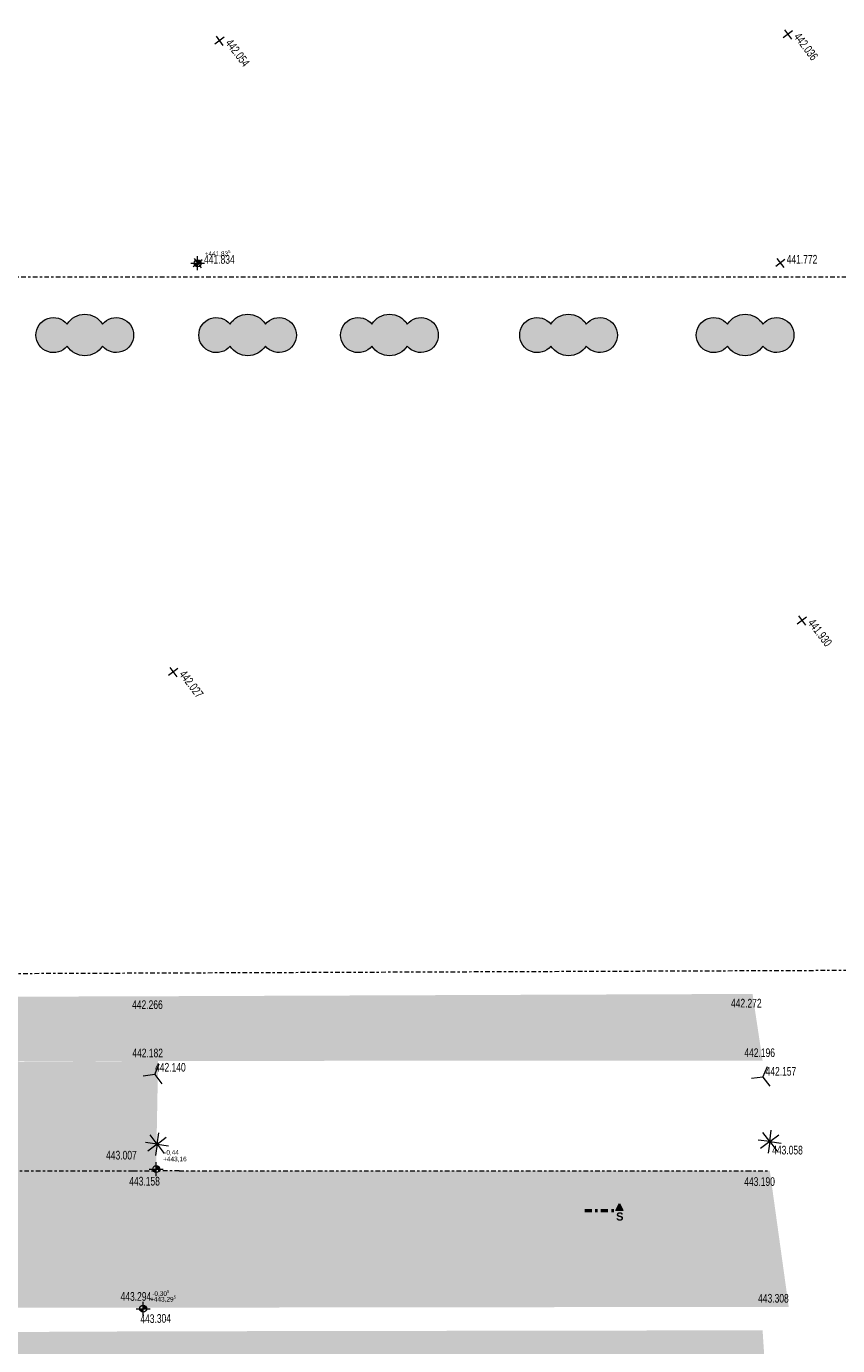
# Model space of a CAD drawing. Header units: metres. Extents: x -167 to 338, y -186 to 508.
# Tile 210 of 256: x 125 to 160, y 3 to 60. Entities that reach past the tile are written whole.
import ezdxf

# ---------------------------------------------------------------- set-up
doc = ezdxf.new("R2010")
doc.units = ezdxf.units.M
doc.header["$MEASUREMENT"] = 0
doc.linetypes.add('Raster', pattern=[0.4, 0.2, -0.1, 0, -0.1])
doc.linetypes.add('Schnittlinie', pattern=[0.6, 0.3, -0.15, 0, -0.15])
for name, color, linetype in [('60 Gelände 2D Übersicht', 7, 'Continuous'), ('60 Grenzen', 7, 'Continuous'), ('94 Genehmigungsplanung Bemaßung', 7, 'Continuous'), ('98 Schnitt Marker', 7, 'Continuous'), ('Beschriftung-Punkte', 7, 'Continuous'), ('BT-Gelaende', 7, 'Continuous')]:
    doc.layers.add(name, color=color, linetype=linetype)
doc.styles.add('ERSTELLTER_STIL_1', font='arial.ttf')
doc.styles.add('ERSTELLTER_STIL_2', font='arial.ttf')
doc.styles.add('ERSTELLTER_STIL_7', font='arial.ttf', dxfattribs={"width": 0.7})

# ---------------------------------------------------------------- blocks, each defined once
blk = doc.blocks.new('Standard-Rastermarker_141')
at = {"layer": '60 Grenzen', "color": 7, "linetype": 'Raster', "lineweight": 13}
blk.add_line((1, 0), (146.942, 0), dxfattribs=at)
blk = doc.blocks.new('Standard-Rastermarker_146')
at = {"layer": '60 Grenzen', "color": 7, "linetype": 'Raster', "lineweight": 13}
for p, q in [((1, 0), (0, 0)), ((1, 0), (21.698, 0)), ((21.698, 0), (22.698, 0))]:
    blk.add_line(p, q, dxfattribs=at)
blk = doc.blocks.new('Standard-Rastermarker_147')
at = {"layer": '60 Grenzen', "color": 7, "linetype": 'Raster', "lineweight": 13}
for p, q in [((1, 0), (0, 0)), ((1, 0), (25.56, 0)), ((25.56, 0), (26.56, 0))]:
    blk.add_line(p, q, dxfattribs=at)
blk = doc.blocks.new('Standard-Rastermarker_151')
at = {"layer": '60 Grenzen', "color": 7, "linetype": 'Raster', "lineweight": 13}
blk.add_line((1, 0), (204.904, 0), dxfattribs=at)
blk = doc.blocks.new('Boe_oben_003')
at = {"layer": 'BT-Gelaende', "color": 30, "linetype": 'Continuous', "lineweight": 18, "true_color": 0xff7300}
for q in [(-0.25, 0), (-0.176777, 0.176777), (-0.176777, -0.176777), (0, 0.25), (0.176777, 0.176777), (0.25, 0), (0.176777, -0.176777), (0, -0.25)]:
    blk.add_line((0, 0), q, dxfattribs=at)
blk = doc.blocks.new('Boe_Unten_003')
at = {"layer": 'BT-Gelaende', "color": 30, "linetype": 'Continuous', "lineweight": 18, "true_color": 0xff7300}
for q in [(-0.216505, -0.125002), (0, 0.25), (0.216507, -0.124999)]:
    blk.add_line((0, 0), q, dxfattribs=at)
blk = doc.blocks.new('Kreuz_003')
at = {"layer": 'BT-Gelaende', "color": 30, "linetype": 'Continuous', "lineweight": 18, "true_color": 0xff7300}
for p, q in [((-0.5, 0), (0.5, 0)), ((0, 0.5), (0, -0.5))]:
    blk.add_line(p, q, dxfattribs=at)

msp = doc.modelspace()

# ---------------------------------------------------------------- hatches: boundary and pattern name
at = {"linetype": 'Continuous', "lineweight": 18}
msp.add_hatch(color=255, dxfattribs=at).paths.add_polyline_path([(1.566, 4.049), (1.9, 10.618), (12.926, 10.242, 0.005342), (25.31, 10.162), (55.573, 10.262), (69.016, 10.286), (94.155, 10.366), (156.733, 10.348), (157.551, 4.46), (25.529, 4.3)])
at = {"layer": '60 Gelände 2D Übersicht', "linetype": 'Continuous', "lineweight": 0, "true_color": 0xe0f2cc}
for points in [[(126.331, 46.959, -0.560067), (127.859, 46.959, -2.844228), (127.859, 46.013, -0.547905), (126.331, 46.013, -2.85936)], [(133.377, 46.959, -0.560067), (134.905, 46.959, -2.844228), (134.905, 46.013, -0.547905), (133.377, 46.013, -2.85936)], [(139.516, 46.959, -0.560067), (141.044, 46.959, -2.844228), (141.044, 46.013, -0.547905), (139.516, 46.013, -2.85936)], [(147.263, 46.959, -0.560067), (148.791, 46.959, -2.844228), (148.791, 46.013, -0.547905), (147.263, 46.013, -2.85936)], [(154.904, 46.959, -0.560067), (156.433, 46.959, -2.844228), (156.433, 46.013, -0.547905), (154.904, 46.013, -2.85936)]]:
    msp.add_hatch(color=254, dxfattribs=at).paths.add_polyline_path(points)
at = {"layer": '60 Gelände 2D Übersicht', "linetype": 'Continuous', "lineweight": 0, "true_color": 0xd4d4d4}
msp.add_hatch(color=254, dxfattribs=at).paths.add_polyline_path([(24.48, 17.29), (45.89, 17.604), (66.631, 17.65), (86.51, 17.756), (130.066, 17.893), (155.986, 17.994), (156.42, 15.11), (130.031, 15.097), (86.718, 14.908), (66.75, 14.818), (46.03, 14.737), (25.123, 14.335), (19.98, 13.915, 0.086004), (15.935, 12.537, 0.076037), (12.926, 10.242), (1.9, 10.618), (-8.313, 12.198), (2.326, 13.496, 0.033796), (8.861, 14.091, 0.026308), (13.858, 15.162, -0.040124), (18.898, 16.631, -0.042972)])
at = {"layer": '60 Gelände 2D Übersicht', "linetype": 'Continuous', "lineweight": 18, "true_color": 0x6d7e00}
for points in [[(101.629, 11.451), (104.886, 11.362), (111.122, 14.966), (130.265, 15.097), (130.174, 10.345), (102.906, 10.359)], [(19.98, 2.252), (25.123, 2.671), (46.03, 3.074), (66.75, 3.154), (86.718, 3.244), (107.445, 3.292), (130.041, 3.403), (156.42, 3.447), (156.733, -1.316), (130.174, -1.318), (107.476, -1.308), (86.995, -1.292), (67.047, -1.386), (25.31, -1.502), (12.926, -1.421, -0.076037), (15.935, 0.874, -0.086004)]]:
    msp.add_hatch(color=66, dxfattribs=at).paths.add_polyline_path(points)
at = {"layer": '94 Genehmigungsplanung Bemaßung', "linetype": 'Continuous', "lineweight": 13}
for points in [[(131.976, 49.595), (132.126, 49.595), (132.115, 49.653), (132.082, 49.702), (132.034, 49.734), (131.976, 49.745)], [(131.976, 49.595), (131.826, 49.595), (131.838, 49.538), (131.87, 49.489), (131.919, 49.457), (131.976, 49.445)], [(130.184, 10.418), (130.034, 10.418), (130.045, 10.361), (130.078, 10.312), (130.126, 10.279), (130.184, 10.268)], [(130.184, 10.418), (130.034, 10.418), (130.045, 10.361), (130.078, 10.312), (130.126, 10.279), (130.184, 10.268)], [(130.184, 10.418), (130.334, 10.418), (130.322, 10.475), (130.29, 10.524), (130.241, 10.557), (130.184, 10.568)], [(130.184, 10.418), (130.334, 10.418), (130.322, 10.475), (130.29, 10.524), (130.241, 10.557), (130.184, 10.568)], [(129.618, 4.381), (129.468, 4.381), (129.48, 4.323), (129.512, 4.275), (129.561, 4.242), (129.618, 4.231)], [(129.618, 4.381), (129.468, 4.381), (129.48, 4.323), (129.512, 4.275), (129.561, 4.242), (129.618, 4.231)], [(129.618, 4.381), (129.768, 4.381), (129.757, 4.438), (129.725, 4.487), (129.676, 4.519), (129.618, 4.531)], [(129.618, 4.381), (129.768, 4.381), (129.757, 4.438), (129.725, 4.487), (129.676, 4.519), (129.618, 4.531)]]:
    msp.add_hatch(color=7, dxfattribs=at).paths.add_polyline_path(points)
at = {"layer": '98 Schnitt Marker', "linetype": 'Continuous', "lineweight": 0, "true_color": 0x000000}
msp.add_hatch(color=18, dxfattribs=at).paths.add_polyline_path([(150.377, 8.624), (150.227, 8.924), (150.077, 8.624)])

# ---------------------------------------------------------------- linework, layer by layer
at = {"layer": '60 Gelände 2D Übersicht', "color": 7, "linetype": 'Continuous', "lineweight": 13, "flags": 128}
for points in [[(126.331, 46.959, -0.560067), (127.859, 46.959, -2.844228), (127.859, 46.013, -0.547905), (126.331, 46.013, -2.85936)], [(133.377, 46.959, -0.560067), (134.905, 46.959, -2.844228), (134.905, 46.013, -0.547905), (133.377, 46.013, -2.85936)], [(139.516, 46.959, -0.560067), (141.044, 46.959, -2.844228), (141.044, 46.013, -0.547905), (139.516, 46.013, -2.85936)], [(147.263, 46.959, -0.560067), (148.791, 46.959, -2.844228), (148.791, 46.013, -0.547905), (147.263, 46.013, -2.85936)], [(154.904, 46.959, -0.560067), (156.433, 46.959, -2.844228), (156.433, 46.013, -0.547905), (154.904, 46.013, -2.85936)]]:
    msp.add_lwpolyline(points, format="xyb", close=True, dxfattribs=at)
at = {"layer": '94 Genehmigungsplanung Bemaßung', "color": 7, "linetype": 'Continuous', "lineweight": 13}
for p, q in [((131.976, 49.295), (131.976, 49.895)), ((131.676, 49.595), (132.276, 49.595)), ((129.884, 10.418), (130.484, 10.418)), ((129.884, 10.418), (130.484, 10.418)), ((130.184, 10.118), (130.184, 10.718)), ((130.184, 10.118), (130.184, 10.718)), ((129.618, 4.081), (129.618, 4.681)), ((129.618, 4.081), (129.618, 4.681)), ((129.318, 4.381), (129.918, 4.381)), ((129.318, 4.381), (129.918, 4.381))]:
    msp.add_line(p, q, dxfattribs=at)
for centre in [(131.976, 49.595), (130.184, 10.418), (130.184, 10.418), (129.618, 4.381), (129.618, 4.381)]:
    msp.add_circle(centre, 0.15, dxfattribs=at)
at = {"layer": '98 Schnitt Marker', "color": 7, "linetype": 'Schnittlinie', "lineweight": 50}
msp.add_line((148.727, 8.624), (150.077, 8.624), dxfattribs=at)
at = {"layer": '98 Schnitt Marker', "color": 7, "linetype": 'Continuous', "lineweight": 13, "flags": 128}
msp.add_lwpolyline([(150.377, 8.624), (150.077, 8.624), (150.227, 8.924)], close=True, dxfattribs=at)

# ---------------------------------------------------------------- block references
at = {"layer": '60 Grenzen', "color": 7, "linetype": 'Continuous', "lineweight": 18}
msp.add_blockref('Standard-Rastermarker_151', (2.342, 48.999), dxfattribs=at)
for name, p, rotation in [('Standard-Rastermarker_141', (23.922, 18.494), 0.2212804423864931), ('Standard-Rastermarker_146', (107.476, 10.356), 359.9729272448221), ('Standard-Rastermarker_147', (130.174, 10.345), 0.005719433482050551)]:
    msp.add_blockref(name, p, dxfattribs=dict(at, rotation=rotation))
at = {"layer": 'BT-Gelaende', "color": 30, "linetype": 'Continuous', "lineweight": 18, "true_color": 0xff7300}
for name, p, xscale, yscale, rotation in [('Kreuz_003', (132.921, 59.214), 0.5, 0.5, 307.1573563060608), ('Kreuz_003', (157.514, 59.486), 0.5, 0.5, 307.1573563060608), ('Kreuz_003', (131.976, 49.595), 0.5, 0.5, 307.1573563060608), ('Kreuz_003', (157.187, 49.602), 0.5, 0.5, 307.1573563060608), ('Kreuz_003', (158.119, 34.139), 0.5, 0.5, 307.1573563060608), ('Kreuz_003', (130.918, 31.912), 0.5, 0.5, 307.1573563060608), ('Boe_Unten_003', (130.121, 14.506), 2, 2, 217.1573563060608), ('Boe_Unten_003', (156.434, 14.398), 2, 2, 217.1573563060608), ('Boe_oben_003', (130.221, 11.495), 2, 2, 217.1573563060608), ('Boe_oben_003', (156.728, 11.605), 2, 2, 217.1573563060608)]:
    msp.add_blockref(name, p, dxfattribs=dict(at, xscale=xscale, yscale=yscale, rotation=rotation))

# ---------------------------------------------------------------- texts
at = {"layer": '94 Genehmigungsplanung Bemaßung', "color": 7, "lineweight": 13, "char_height": 0.2, "attachment_point": 7, "style": 'ERSTELLTER_STIL_1'}
for s, insert in [('\\A1;{\\pql;\\fArial|b0|i0|c0|p0;\\W1.000000;+441,83\\fArial|b0|i0|c0|p0;\\W1.000000;\\A1{\\H.66x;\\S5^  ;}}', (132.276, 49.848)), ('\\A1;{\\pql;\\fArial|b0|i0|c0|p0;\\W1.000000;+443,16}', (130.484, 10.718)), ('\\A1;{\\pql;\\fArial|b0|i0|c0|p0;\\W1.000000;-0,44}', (130.527, 11.004)), ('\\A1;{\\pql;\\fArial|b0|i0|c0|p0;\\W1.000000;+443,29\\fArial|b0|i0|c0|p0;\\W1.000000;\\A1{\\H.66x;\\S5^  ;}}', (129.918, 4.633)), ('\\A1;{\\pql;\\fArial|b0|i0|c0|p0;\\W1.000000;-0,30\\fArial|b0|i0|c0|p0;\\W1.000000;\\A1{\\H.66x;\\S5^  ;}}', (130.011, 4.876))]:
    msp.add_mtext(s, dxfattribs=dict(at, insert=insert))
at = {"layer": '98 Schnitt Marker', "color": 7, "lineweight": 13, "insert": (150.406, 8.189), "char_height": 0.35, "attachment_point": 9, "style": 'ERSTELLTER_STIL_2'}
msp.add_mtext('\\A1;{\\pqr;\\pt0;\\fArial|b1|i0|c0|p0;\\W1.000000;S}', dxfattribs=at)
at = {"layer": 'Beschriftung-Punkte', "color": 30, "linetype": 'Continuous', "lineweight": 18, "true_color": 0xff7300, "char_height": 0.375, "attachment_point": 1, "style": 'ERSTELLTER_STIL_7'}
for s, insert, rotation in [('\\A1;{\\pql;\\fArial|b0|i0|c0|p0;\\W0.700000; 442.036 }', (157.988, 59.689), 307.1574), ('\\A1;{\\pql;\\fArial|b0|i0|c0|p0;\\W0.700000; 442.054 }', (133.395, 59.416), 307.1574), ('\\A1;{\\pql;\\fArial|b0|i0|c0|p0;\\W0.700000; 441.834 }', (132.151, 49.946), 0), ('\\A1;{\\pql;\\fArial|b0|i0|c0|p0;\\W0.700000; 441.772 }', (157.362, 49.953), 0), ('\\A1;{\\pql;\\fArial|b0|i0|c0|p0;\\W0.700000; 441.930 }', (158.593, 34.341), 307.1574), ('\\A1;{\\pql;\\fArial|b0|i0|c0|p0;\\W0.700000; 442.027 }', (131.392, 32.115), 307.1574), ('\\A1;{\\pql;\\fArial|b0|i0|c0|p0;\\W0.700000; 442.266 }', (129.038, 17.718), 359.9316), ('\\A1;{\\pql;\\fArial|b0|i0|c0|p0;\\W0.700000; 442.272 }', (154.951, 17.783), 359.9316), ('\\A1;{\\pql;\\fArial|b0|i0|c0|p0;\\W0.700000; 442.182 }', (129.048, 15.629), 359.9316), ('\\A1;{\\pql;\\fArial|b0|i0|c0|p0;\\W0.700000; 442.196 }', (155.53, 15.641), 359.9316), ('\\A1;{\\pql;\\fArial|b0|i0|c0|p0;\\W0.700000; 442.140 }', (130.031, 15.011), 359.9316), ('\\A1;{\\pql;\\fArial|b0|i0|c0|p0;\\W0.700000; 442.157 }', (156.449, 14.836), 359.9316), ('\\A1;{\\pql;\\fArial|b0|i0|c0|p0;\\W0.700000; 443.058 }', (156.734, 11.428), 359.9316), ('\\A1;{\\pql;\\fArial|b0|i0|c0|p0;\\W0.700000; 443.007 }', (127.913, 11.209), 359.9316), ('\\A1;{\\pql;\\fArial|b0|i0|c0|p0;\\W0.700000; 443.158 }', (128.915, 10.084), 359.9316), ('\\A1;{\\pql;\\fArial|b0|i0|c0|p0;\\W0.700000; 443.190 }', (155.526, 10.068), 359.9316), ('\\A1;{\\pql;\\fArial|b0|i0|c0|p0;\\W0.700000; 443.294 }', (128.539, 5.1), 359.9316), ('\\A1;{\\pql;\\fArial|b0|i0|c0|p0;\\W0.700000; 443.308 }', (156.125, 5.02), 359.9316), ('\\A1;{\\pql;\\fArial|b0|i0|c0|p0;\\W0.700000; 443.304 }', (129.39, 4.124), 1.3979)]:
    msp.add_mtext(s, dxfattribs=dict(at, insert=insert, rotation=rotation))

doc.saveas('drawing.dxf')
